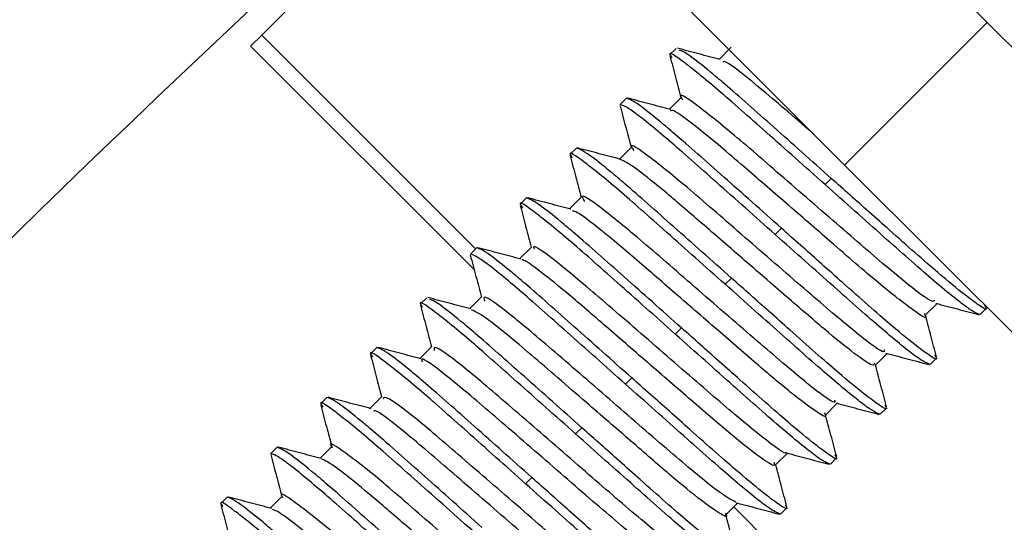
# Model space of a CAD drawing. Header units: millimetres. Extents: x 0 to 594, y 0 to 420.
# Tile 45 of 60: x 362.5 to 365.76, y 302.09 to 303.76. Entities that reach past the tile are written whole.
import ezdxf

# ---------------------------------------------------------------- set-up
doc = ezdxf.new("R2010")
doc.units = ezdxf.units.MM
doc.linetypes.add('CENTERX2', pattern=[20.32, 12.7, -2.54, 2.54, -2.54])
doc.layers.add('SLD-0', color=7, linetype='Continuous')
doc.styles.add('SLDTEXTSTYLE0', font='TXT', dxfattribs={"width": 0.75})
doc.dimstyles.new('SLDDIMSTYLE2', dxfattribs={"dimtxt": 3.5, "dimasz": 3.2, "dimexe": 0, "dimexo": 0.0625, "dimgap": 0.875, "dimtad": 1, "dimdec": 1, "dimlfac": 3, "dimrnd": 1e-09, "dimzin": 12, "dimdsep": 46, "dimtxsty": 'SLDTEXTSTYLE0', "dimsah": 1, "dimcen": 0.09, "dimadec": 0, "dimazin": 3, "dimtfac": 1, "dimtdec": 1, "dimtofl": 0, "dimtmove": 0, "dimatfit": 3, "dimfxl": 1, "dimfrac": 2, "dimtolj": 1, "dimtzin": 12, "dimarcsym": 0})

# ---------------------------------------------------------------- blocks, each defined once
blk = doc.blocks.new('_D_6')
at = {"layer": 'SLD-0', "color": 7, "transparency": 16777216}
for p, q in [((393.0035, 331.2437), (321.5046, 331.2437)), ((322.5046, 210.5237), (322.5046, 331.2437)), ((310.6812, 276.7025), (310.6812, 277.7689)), ((310.6812, 277.7689), (316.2374, 277.7689)), ((316.2374, 277.7689), (316.2374, 276.7025)), ((310.6812, 265.065), (310.6812, 263.9985)), ((316.2374, 263.9985), (316.2374, 265.065)), ((310.6812, 263.9985), (316.2374, 263.9985)), ((393.0035, 210.5237), (321.5046, 210.5237))]:
    blk.add_line(p, q, dxfattribs=at)
for points in [[(322.5046, 331.2437), (321.9546, 328.0437), (323.0546, 328.0437)], [(322.5046, 210.5237), (323.0546, 213.7237), (321.9546, 213.7237)]]:
    blk.add_solid(points, dxfattribs=at)
at = {"layer": 'SLD-0', "color": 7, "transparency": 16777216, "char_height": 3.5, "attachment_point": 1, "rotation": 90, "style": 'SLDTEXTSTYLE0'}
for s, insert in [('362.2', (317.9929, 267.7042)), ('14.26', (311.7257, 265.065)), ('%%c', (317.9929, 262.4257))]:
    blk.add_mtext(s, dxfattribs=dict(at, insert=insert))

msp = doc.modelspace()

# ---------------------------------------------------------------- linework, layer by layer
at = {"color": 7, "linetype": 'Continuous', "lineweight": 25}
for p, q in [((364.5239, 304.9251), (365.7024, 303.7465)), ((363.3037, 303.7048), (364.0525, 304.4537)), ((365.231, 303.2751), (364.0525, 304.4537)), ((365.7024, 303.7465), (365.231, 303.2751)), ((365.2311, 303.2751), (365.7025, 303.7465)), ((365.7024, 303.7465), (365.7025, 303.7465)), ((365.7025, 303.7465), (366.8809, 302.568)), ((363.2668, 303.668), (363.3037, 303.7048)), ((363.3037, 303.7048), (364.0108, 302.9977)), ((363.2668, 303.668), (364.0059, 302.9289)), ((364.6742, 303.6611), (364.6535, 303.6405)), ((364.8563, 303.6646), (364.8164, 303.6247)), ((364.5092, 303.4961), (364.4886, 303.4755)), ((364.6913, 303.4996), (364.6514, 303.4597)), ((364.5263, 303.3346), (364.4864, 303.2947)), ((364.3442, 303.3311), (364.3236, 303.3105)), ((365.231, 303.2751), (365.2311, 303.2751)), ((366.4095, 302.0966), (365.2311, 303.2751)), ((365.1662, 303.2103), (365.1868, 303.2309)), ((364.1792, 303.1661), (364.1586, 303.1455)), ((364.3613, 303.1696), (364.3214, 303.1297)), ((365.0012, 303.0453), (365.0218, 303.066)), ((364.0142, 303.0011), (363.9936, 302.9805)), ((364.1963, 303.0046), (364.1564, 302.9647)), ((364.8362, 302.8803), (364.8568, 302.901)), ((363.8492, 302.8361), (363.8286, 302.8155)), ((364.0313, 302.8396), (363.9914, 302.7998)), ((365.4967, 302.7767), (365.5366, 302.8166)), ((365.6789, 302.7802), (365.6995, 302.8008)), ((364.6712, 302.7153), (364.6919, 302.736)), ((363.6842, 302.6712), (363.6636, 302.6505)), ((363.8663, 302.6747), (363.8264, 302.6348)), ((365.3318, 302.6117), (365.3716, 302.6516)), ((365.5139, 302.6152), (365.5345, 302.6358)), ((364.5062, 302.5504), (364.5269, 302.571)), ((363.5192, 302.5062), (363.4986, 302.4855)), ((363.7013, 302.5097), (363.6615, 302.4698)), ((365.1668, 302.4467), (365.2067, 302.4866)), ((365.3489, 302.4502), (365.3695, 302.4708)), ((364.3412, 302.3854), (364.3619, 302.406)), ((363.3542, 302.3412), (363.3336, 302.3205)), ((363.5364, 302.3447), (363.4965, 302.3048)), ((365.0018, 302.2817), (365.0417, 302.3216)), ((365.1839, 302.2852), (365.2045, 302.3058)), ((364.1763, 302.2204), (364.1969, 302.241)), ((363.1892, 302.1762), (363.1686, 302.1556)), ((363.3714, 302.1797), (363.3315, 302.1398)), ((364.8368, 302.1167), (364.8767, 302.1566)), ((364.8643, 302.1442), (365.8964, 301.1121)), ((365.0189, 302.1202), (365.0395, 302.1408))]:
    msp.add_line(p, q, dxfattribs=at)
for centre, radius, start, end in [((394.0036, 270.8837), 58.7667, 92.55717, 174.912971), ((394.0036, 270.8837), 58.5, 92.55717, 175.007611), ((394.0036, 270.8837), 58.3429, 92.55717, 175.063815), ((394.0036, 270.8837), 53.3319, 90.77965, 177.08672), ((394.0036, 270.8837), 53.2914, 94.09193, 175.90807), ((394.0036, 270.8837), 58.3333, 118.931939, 151.068061), ((394.0036, 270.8837), 58, 118.954572, 151.045428), ((394.0035, 270.8837), 52.3228, 115.44798, 154.55202), ((394.0035, 270.8837), 51.8228, 115.44798, 154.55202), ((394.0036, 270.8837), 52.7398, 121.89318, 148.10683), ((394.0036, 270.8837), 52.653, 121.8985, 148.10151), ((394.0035, 270.8837), 48.9551, 117.97409, 152.02591), ((394.0035, 270.8837), 47.9557, 117.97409, 152.02591), ((394.0035, 270.8837), 46.3614, 121.5704, 148.4296), ((394.0035, 270.8837), 45.0289, 121.5704, 139.05655)]:
    msp.add_arc(centre, radius, start, end, dxfattribs=at)
for points, knots in [([(364.8198, 303.6238), (364.7961, 303.6301), (364.7488, 303.6426), (364.7016, 303.6552), (364.6779, 303.6615)], [0, 0, 0, 0, 0.499801, 1, 1, 1, 1]), ([(365.1662, 303.2103), (365.1003, 303.2689), (364.9707, 303.3843), (364.803, 303.5334), (364.6917, 303.6222), (364.6442, 303.655), (364.657, 303.6339), (364.6594, 303.6299)], [0, 0, 0, 0, 0.238757, 0.470068, 0.710916, 0.945596, 1, 1, 1, 1]), ([(364.6532, 303.6365), (364.6595, 303.6128), (364.6718, 303.5668), (364.684, 303.5207), (364.6899, 303.4983)], [0, 0, 0, 0, 0.513081, 1, 1, 1, 1]), ([(365.1868, 303.2309), (365.122, 303.2887), (364.9923, 303.4042), (364.8612, 303.5204), (364.7733, 303.5946), (364.7077, 303.6466), (364.6925, 303.6524), (364.6842, 303.6555)], [0, 0, 0, 0, 0.262725, 0.525403, 0.620519, 0.79583, 1, 1, 1, 1]), ([(365.1287, 303.3775), (365.1238, 303.3817), (365.0521, 303.4438), (364.9352, 303.5448), (364.8321, 303.6251), (364.8301, 303.6161), (364.8297, 303.6141)], [0, 0, 0, 0, 0.030283, 0.4444325, 0.8735526, 1, 1, 1, 1]), ([(361.3612, 296.0014), (362.7667, 297.405), (365.2766, 299.9116), (367.783, 302.4216), (368.8859, 303.526)], [0, 0, 0, 0, 0.559999, 1, 1, 1, 1]), ([(365.0218, 303.066), (364.957, 303.1237), (364.8273, 303.2392), (364.6963, 303.3553), (364.6081, 303.4297), (364.5361, 303.4867), (364.5193, 303.4926), (364.5092, 303.4961)], [0, 0, 0, 0, 0.248291, 0.496537, 0.586427, 0.752107, 1, 1, 1, 1]), ([(364.656, 303.4585), (364.6323, 303.4648), (364.5851, 303.4773), (364.5378, 303.4899), (364.5141, 303.4962)], [0, 0, 0, 0, 0.499802, 1, 1, 1, 1]), ([(365.5283, 302.8275), (365.5262, 302.8246), (365.5207, 302.8171), (365.4133, 302.9), (365.243, 303.0478), (365.0419, 303.2213), (364.8558, 303.3845), (364.7309, 303.4824), (364.6782, 303.5183), (364.6935, 303.4936), (364.6951, 303.491)], [0, 0, 0, 0, 0.093779, 0.244406, 0.38953, 0.54001, 0.685662, 0.835391, 0.982273, 1, 1, 1, 1]), ([(364.4882, 303.4717), (364.4945, 303.448), (364.5067, 303.4019), (364.519, 303.3557), (364.5249, 303.3333)], [0, 0, 0, 0, 0.513099, 1, 1, 1, 1]), ([(365.0012, 303.0453), (364.9352, 303.1041), (364.8052, 303.2198), (364.6398, 303.3666), (364.5197, 303.4643), (364.4988, 303.4718), (364.4886, 303.4755)], [0, 0, 0, 0, 0.252493, 0.497113, 0.751818, 1, 1, 1, 1]), ([(365.4943, 302.784), (365.4954, 302.7822), (365.5102, 302.7585), (365.4637, 302.7897), (365.3527, 302.8746), (365.1964, 303.0113), (365.0376, 303.1484), (364.8828, 303.2829), (364.7452, 303.4001), (364.6627, 303.4607), (364.657, 303.4552), (364.6551, 303.4534)], [0, 0, 0, 0, 0.012045, 0.15415, 0.294926, 0.430675, 0.54192, 0.651457, 0.788071, 0.929095, 1, 1, 1, 1]), ([(365.3625, 302.6634), (365.3623, 302.6595), (365.3617, 302.6481), (365.265, 302.7214), (365.1012, 302.8625), (364.9009, 303.0356), (364.7109, 303.202), (364.5767, 303.3101), (364.5162, 303.3519), (364.5305, 303.3272), (364.5333, 303.3225)], [0, 0, 0, 0, 0.075759, 0.226268, 0.371557, 0.521529, 0.667798, 0.816642, 0.964548, 1, 1, 1, 1]), ([(364.8362, 302.8803), (364.7704, 302.9389), (364.6407, 303.0543), (364.473, 303.2034), (364.3616, 303.2923), (364.3141, 303.325), (364.3272, 303.3036), (364.3297, 303.2994)], [0, 0, 0, 0, 0.238095, 0.468765, 0.708945, 0.942974, 1, 1, 1, 1]), ([(364.3233, 303.3062), (364.3296, 303.2825), (364.3418, 303.2366), (364.354, 303.1906), (364.36, 303.1683)], [0, 0, 0, 0, 0.514602, 1, 1, 1, 1]), ([(364.8568, 302.901), (364.792, 302.9587), (364.6623, 303.0742), (364.5313, 303.1903), (364.4431, 303.2647), (364.3711, 303.3217), (364.3543, 303.3276), (364.3442, 303.3311)], [0, 0, 0, 0, 0.248291, 0.496537, 0.586427, 0.752107, 1, 1, 1, 1]), ([(364.4901, 303.2938), (364.4664, 303.3), (364.4191, 303.3126), (364.3718, 303.3252), (364.3481, 303.3315)], [0, 0, 0, 0, 0.4997666, 1, 1, 1, 1]), ([(365.3293, 302.6196), (365.329, 302.6151), (365.3283, 302.6052), (365.2692, 302.6457), (365.1694, 302.726), (365.0391, 302.8396), (364.8922, 302.9665), (364.7471, 303.0922), (364.6232, 303.1993), (364.5276, 303.2747), (364.5025, 303.2873), (364.4901, 303.2936)], [0, 0, 0, 0, 0.092683, 0.206528, 0.321144, 0.431722, 0.546881, 0.661227, 0.771902, 0.887232, 1, 1, 1, 1]), ([(365.6789, 302.7802), (365.6686, 302.7839), (365.6478, 302.7914), (365.5276, 302.8891), (365.3622, 303.0359), (365.2322, 303.1516), (365.1662, 303.2103)], [0, 0, 0, 0, 0.248182, 0.502887, 0.747507, 1, 1, 1, 1]), ([(365.6926, 302.8131), (365.6956, 302.8083), (365.7064, 302.7909), (365.68, 302.807), (365.6278, 302.8451), (365.5331, 302.9231), (365.4177, 303.0255), (365.2949, 303.1348), (365.2288, 303.1936), (365.1868, 303.2309)], [0, 0, 0, 0, 0.06289, 0.227995, 0.36365, 0.534435, 0.763002, 0.849284, 1, 1, 1, 1]), ([(365.198, 302.498), (365.1989, 302.494), (365.2022, 302.4795), (365.1156, 302.544), (364.9589, 302.6775), (364.76, 302.8499), (364.5666, 303.0188), (364.4238, 303.1365), (364.3543, 303.1852), (364.3671, 303.1612), (364.3706, 303.1547)], [0, 0, 0, 0, 0.057226, 0.207119, 0.352625, 0.501602, 0.648525, 0.796009, 0.944583, 1, 1, 1, 1]), ([(364.6712, 302.7153), (364.6054, 302.774), (364.4757, 302.8894), (364.3081, 303.0384), (364.1965, 303.1275), (364.149, 303.16), (364.1625, 303.1379), (364.1654, 303.1332)], [0, 0, 0, 0, 0.236555, 0.465734, 0.704361, 0.936878, 1, 1, 1, 1]), ([(364.1586, 303.1404), (364.1649, 303.1168), (364.177, 303.0711), (364.1891, 303.0254), (364.195, 303.0033)], [0, 0, 0, 0, 0.51718, 1, 1, 1, 1]), ([(364.6919, 302.736), (364.627, 302.7937), (364.4973, 302.9092), (364.3664, 303.0253), (364.2781, 303.0997), (364.2061, 303.1567), (364.1893, 303.1626), (364.1792, 303.1661)], [0, 0, 0, 0, 0.2482912, 0.496537, 0.5864274, 0.7521068, 1, 1, 1, 1]), ([(364.3255, 303.1287), (364.3019, 303.1349), (364.2547, 303.1474), (364.2074, 303.16), (364.1838, 303.1663)], [0, 0, 0, 0, 0.499843, 1, 1, 1, 1]), ([(365.1635, 302.4554), (365.165, 302.4526), (365.1741, 302.4362), (365.1448, 302.4529), (365.0721, 302.5052), (364.9576, 302.6015), (364.8196, 302.7218), (364.671, 302.85), (364.5318, 302.9713), (364.4192, 303.0659), (364.3466, 303.1208), (364.335, 303.1227), (364.3307, 303.1234)], [0, 0, 0, 0, 0.022582, 0.134373, 0.25027, 0.363026, 0.475191, 0.591109, 0.703436, 0.816024, 0.931932, 1, 1, 1, 1]), ([(365.5139, 302.6152), (365.5036, 302.6189), (365.4828, 302.6264), (365.3626, 302.7241), (365.1972, 302.8709), (365.0672, 302.9866), (365.0012, 303.0453)], [0, 0, 0, 0, 0.248182, 0.502887, 0.747507, 1, 1, 1, 1]), ([(365.5285, 302.6465), (365.5311, 302.6424), (365.5412, 302.6258), (365.5149, 302.6421), (365.4628, 302.68), (365.3681, 302.7581), (365.2527, 302.8605), (365.1299, 302.9698), (365.0638, 303.0286), (365.0218, 303.066)], [0, 0, 0, 0, 0.055123, 0.221597, 0.358376, 0.530577, 0.761038, 0.848034, 1, 1, 1, 1]), ([(365.0362, 302.3244), (365.0363, 302.3239), (365.0393, 302.3124), (364.9631, 302.3698), (364.8165, 302.4926), (364.619, 302.6644), (364.4225, 302.8353), (364.2736, 302.9602), (364.1967, 303.0166), (364.2032, 302.9997), (364.2046, 302.9962)], [0, 0, 0, 0, 0.0074178, 0.1673594, 0.3240483, 0.4826097, 0.6411226, 0.7978583, 0.9577689, 1, 1, 1, 1]), ([(363.9932, 302.9768), (363.9995, 302.9532), (364.0118, 302.907), (364.024, 302.8608), (364.03, 302.8383)], [0, 0, 0, 0, 0.512307, 1, 1, 1, 1]), ([(364.5062, 302.5504), (364.4402, 302.6091), (364.3102, 302.7248), (364.1449, 302.8716), (364.0247, 302.9693), (364.0039, 302.9768), (363.9936, 302.9805)], [0, 0, 0, 0, 0.252493, 0.497113, 0.751818, 1, 1, 1, 1]), ([(364.5269, 302.571), (364.462, 302.6287), (364.3323, 302.7442), (364.2014, 302.8604), (364.1132, 302.9347), (364.0411, 302.9917), (364.0243, 302.9976), (364.0142, 303.0011)], [0, 0, 0, 0, 0.248291, 0.496537, 0.586427, 0.752107, 1, 1, 1, 1]), ([(364.1604, 302.9637), (364.1367, 302.97), (364.0894, 302.9825), (364.0421, 302.9951), (364.0185, 303.0014)], [0, 0, 0, 0, 0.499796, 1, 1, 1, 1]), ([(364.9967, 302.292), (364.9984, 302.287), (365.0033, 302.273), (364.9576, 302.3024), (364.8674, 302.3725), (364.7429, 302.4801), (364.5984, 302.6053), (364.4514, 302.7323), (364.3199, 302.847), (364.2211, 302.9264), (364.1676, 302.9649), (364.1647, 302.9606), (364.1642, 302.9599)], [0, 0, 0, 0, 0.062578, 0.176991, 0.29288, 0.404087, 0.518812, 0.634541, 0.745629, 0.860636, 0.976176, 1, 1, 1, 1]), ([(365.3489, 302.4502), (365.3386, 302.4539), (365.3178, 302.4614), (365.1976, 302.5591), (365.0322, 302.7059), (364.9022, 302.8216), (364.8362, 302.8803)], [0, 0, 0, 0, 0.248182, 0.502887, 0.747507, 1, 1, 1, 1]), ([(365.3636, 302.4814), (365.3661, 302.4773), (365.3762, 302.4608), (365.3499, 302.4771), (365.2978, 302.515), (365.2031, 302.5931), (365.0878, 302.6955), (364.9649, 302.8048), (364.8988, 302.8636), (364.8568, 302.901)], [0, 0, 0, 0, 0.054621, 0.221183, 0.358035, 0.530327, 0.760911, 0.847954, 1, 1, 1, 1]), ([(364.3412, 302.3854), (364.2754, 302.444), (364.1457, 302.5594), (363.978, 302.7084), (363.8667, 302.7972), (363.8192, 302.8301), (363.832, 302.8089), (363.8345, 302.805)], [0, 0, 0, 0, 0.2387435, 0.4700425, 0.7108771, 0.9455442, 1, 1, 1, 1]), ([(363.9948, 302.7989), (363.9712, 302.8051), (363.9238, 302.8177), (363.8765, 302.8302), (363.8529, 302.8365)], [0, 0, 0, 0, 0.499788, 1, 1, 1, 1]), ([(364.3619, 302.406), (364.297, 302.4637), (364.1674, 302.5792), (364.0363, 302.6954), (363.9483, 302.7696), (363.8827, 302.8217), (363.8674, 302.8275), (363.8592, 302.8306)], [0, 0, 0, 0, 0.262548, 0.525049, 0.620101, 0.795294, 1, 1, 1, 1]), ([(364.8718, 302.1593), (364.8549, 302.168), (364.8204, 302.1857), (364.6697, 302.3117), (364.4788, 302.4781), (364.2796, 302.6508), (364.122, 302.7851), (364.0325, 302.8508), (364.0384, 302.832), (364.0406, 302.825)], [0, 0, 0, 0, 0.146142, 0.298265, 0.4499137, 0.6035936, 0.7537598, 0.9084022, 1, 1, 1, 1]), ([(365.5328, 302.8176), (365.5565, 302.8113), (365.6038, 302.7987), (365.6512, 302.7862), (365.6748, 302.7799)], [0, 0, 0, 0, 0.499768, 1, 1, 1, 1]), ([(363.8283, 302.8115), (363.8346, 302.7879), (363.8468, 302.7418), (363.859, 302.6957), (363.865, 302.6733)], [0, 0, 0, 0, 0.513906, 1, 1, 1, 1]), ([(364.8369, 302.1226), (364.8369, 302.1226), (364.8469, 302.1063), (364.8252, 302.1172), (364.7648, 302.1574), (364.6577, 302.2454), (364.5249, 302.3613), (364.3611, 302.5026), (364.1885, 302.6534), (364.0433, 302.7738), (364.0119, 302.7889), (363.9968, 302.7962)], [0, 0, 0, 0, 0.000334, 0.110216, 0.224724, 0.337887, 0.447929, 0.562572, 0.710931, 0.860825, 1, 1, 1, 1]), ([(365.5348, 302.6399), (365.5285, 302.6636), (365.5162, 302.7096), (365.504, 302.7556), (365.4981, 302.778)], [0, 0, 0, 0, 0.5142009, 1, 1, 1, 1]), ([(365.1839, 302.2852), (365.1736, 302.2889), (365.1528, 302.2964), (365.0326, 302.3941), (364.8672, 302.5409), (364.7372, 302.6566), (364.6712, 302.7153)], [0, 0, 0, 0, 0.248182, 0.502887, 0.747507, 1, 1, 1, 1]), ([(365.1981, 302.3173), (365.2009, 302.3129), (365.2113, 302.2959), (365.185, 302.3121), (365.1328, 302.3501), (365.0381, 302.4281), (364.9228, 302.5305), (364.7999, 302.6398), (364.7339, 302.6986), (364.6919, 302.736)], [0, 0, 0, 0, 0.058917, 0.224722, 0.360952, 0.532461, 0.761997, 0.848645, 1, 1, 1, 1]), ([(364.1763, 302.2204), (364.1104, 302.279), (363.9807, 302.3944), (363.8131, 302.5434), (363.7016, 302.6324), (363.6541, 302.665), (363.6674, 302.6433), (363.6701, 302.6388)], [0, 0, 0, 0, 0.237291, 0.467182, 0.706551, 0.93979, 1, 1, 1, 1]), ([(364.1969, 302.241), (364.132, 302.2988), (364.0024, 302.4143), (363.8714, 302.5304), (363.7832, 302.6047), (363.7111, 302.6617), (363.6943, 302.6676), (363.6842, 302.6712)], [0, 0, 0, 0, 0.248291, 0.496537, 0.586427, 0.752107, 1, 1, 1, 1]), ([(363.8311, 302.6335), (363.8075, 302.6398), (363.7602, 302.6523), (363.7129, 302.6649), (363.6893, 302.6712)], [0, 0, 0, 0, 0.499808, 1, 1, 1, 1]), ([(364.701, 301.9991), (364.6893, 302.0042), (364.6629, 302.0154), (364.5248, 302.1291), (364.338, 302.2922), (364.1371, 302.466), (363.9727, 302.6076), (363.8717, 302.6833), (363.8731, 302.6681), (363.8737, 302.6617)], [0, 0, 0, 0, 0.122989, 0.276479, 0.427395, 0.582067, 0.731952, 0.887193, 1, 1, 1, 1]), ([(365.3672, 302.6527), (365.3909, 302.6465), (365.4382, 302.6339), (365.4855, 302.6214), (365.5091, 302.6151)], [0, 0, 0, 0, 0.499799, 1, 1, 1, 1]), ([(363.6635, 302.6458), (363.6698, 302.6222), (363.682, 302.5763), (363.6941, 302.5305), (363.7, 302.5083)], [0, 0, 0, 0, 0.516103, 1, 1, 1, 1]), ([(364.662, 301.9672), (364.6653, 301.96), (364.6752, 301.9381), (364.5976, 301.9936), (364.4492, 302.1179), (364.255, 302.2869), (364.059, 302.4572), (363.9083, 302.5844), (363.828, 302.6436), (363.833, 302.628), (363.8342, 302.6243)], [0, 0, 0, 0, 0.072089, 0.220215, 0.365609, 0.512276, 0.659484, 0.80436, 0.952814, 1, 1, 1, 1]), ([(365.3698, 302.4748), (365.3635, 302.4985), (365.3513, 302.5445), (365.3391, 302.5906), (365.3331, 302.613)], [0, 0, 0, 0, 0.5132406, 1, 1, 1, 1]), ([(365.0339, 302.1509), (365.0363, 302.147), (365.0462, 302.1308), (365.0199, 302.1472), (364.9679, 302.185), (364.8731, 302.2631), (364.7578, 302.3655), (364.6349, 302.4749), (364.5689, 302.5336), (364.5269, 302.571)], [0, 0, 0, 0, 0.051852, 0.218902, 0.356155, 0.528952, 0.76021, 0.847508, 1, 1, 1, 1]), ([(365.0189, 302.1202), (365.0086, 302.1239), (364.9878, 302.1314), (364.8676, 302.2291), (364.7022, 302.3759), (364.5723, 302.4916), (364.5062, 302.5504)], [0, 0, 0, 0, 0.248182, 0.502887, 0.747507, 1, 1, 1, 1]), ([(364.0113, 302.0554), (363.9454, 302.114), (363.8157, 302.2294), (363.6481, 302.3784), (363.5366, 302.4674), (363.4891, 302.5001), (363.5024, 302.4782), (363.5052, 302.4738)], [0, 0, 0, 0, 0.2372396, 0.4670815, 0.7063989, 0.9395877, 1, 1, 1, 1]), ([(364.0319, 302.076), (363.967, 302.1338), (363.8374, 302.2493), (363.7064, 302.3654), (363.6182, 302.4398), (363.5461, 302.4968), (363.5293, 302.5026), (363.5192, 302.5062)], [0, 0, 0, 0, 0.248291, 0.496537, 0.586427, 0.752107, 1, 1, 1, 1]), ([(363.6652, 302.4688), (363.6416, 302.475), (363.5942, 302.4876), (363.5469, 302.5002), (363.5232, 302.5065)], [0, 0, 0, 0, 0.499769, 1, 1, 1, 1]), ([(364.5349, 301.8358), (364.5268, 301.8381), (364.5072, 301.8437), (364.3794, 301.9471), (364.1972, 302.1064), (363.9953, 302.2807), (363.8245, 302.429), (363.7112, 302.5156), (363.7069, 302.5049), (363.705, 302.5)], [0, 0, 0, 0, 0.107659, 0.260785, 0.409798, 0.563709, 0.71216, 0.866241, 1, 1, 1, 1]), ([(365.2025, 302.4877), (365.2261, 302.4814), (365.2733, 302.4689), (365.3206, 302.4563), (365.3442, 302.45)], [0, 0, 0, 0, 0.4998435, 1, 1, 1, 1]), ([(363.4985, 302.4808), (363.5048, 302.4572), (363.517, 302.4113), (363.5291, 302.3655), (363.535, 302.3433)], [0, 0, 0, 0, 0.515547, 1, 1, 1, 1]), ([(364.4996, 301.799), (364.5024, 301.7941), (364.5163, 301.7699), (364.4554, 301.812), (364.3216, 301.9199), (364.1333, 302.0848), (363.934, 302.257), (363.7721, 302.3965), (363.6783, 302.4687), (363.675, 302.4616), (363.6742, 302.46)], [0, 0, 0, 0, 0.038945, 0.19113, 0.344108, 0.494457, 0.648682, 0.797967, 0.952728, 1, 1, 1, 1]), ([(365.2047, 302.3104), (365.1984, 302.334), (365.1862, 302.3799), (365.174, 302.4258), (365.1681, 302.448)], [0, 0, 0, 0, 0.515546, 1, 1, 1, 1]), ([(364.8677, 301.988), (364.8707, 301.9833), (364.8814, 301.9659), (364.855, 301.982), (364.8028, 302.0201), (364.7081, 302.0981), (364.5928, 302.2005), (364.4699, 302.3099), (364.4039, 302.3686), (364.3619, 302.406)], [0, 0, 0, 0, 0.062339, 0.227541, 0.363276, 0.534161, 0.762863, 0.849195, 1, 1, 1, 1]), ([(364.3683, 301.6724), (364.3634, 301.6726), (364.3499, 301.6731), (364.2333, 301.7661), (364.056, 301.9208), (363.8545, 302.0944), (363.6746, 302.252), (363.5628, 302.336), (363.5195, 302.3643), (363.5362, 302.3392), (363.5363, 302.339)], [0, 0, 0, 0, 0.089132, 0.243219, 0.392162, 0.546641, 0.695489, 0.849738, 0.99922, 1, 1, 1, 1]), ([(364.8539, 301.9552), (364.8436, 301.9589), (364.8228, 301.9664), (364.7026, 302.0641), (364.5372, 302.2109), (364.4073, 302.3266), (364.3412, 302.3854)], [0, 0, 0, 0, 0.248182, 0.502887, 0.747507, 1, 1, 1, 1]), ([(363.8669, 301.911), (363.802, 301.9688), (363.6724, 302.0843), (363.5414, 302.2004), (363.4532, 302.2748), (363.3811, 302.3318), (363.3643, 302.3376), (363.3542, 302.3412)], [0, 0, 0, 0, 0.2482912, 0.496537, 0.5864274, 0.7521068, 1, 1, 1, 1]), ([(363.5002, 302.3038), (363.4766, 302.31), (363.4294, 302.3226), (363.3821, 302.3351), (363.3585, 302.3414)], [0, 0, 0, 0, 0.499836, 1, 1, 1, 1]), ([(363.3332, 302.3169), (363.3395, 302.2933), (363.3518, 302.2471), (363.364, 302.2009), (363.37, 302.1783)], [0, 0, 0, 0, 0.512324, 1, 1, 1, 1]), ([(363.8463, 301.8904), (363.7803, 301.9492), (363.6503, 302.0649), (363.4849, 302.2116), (363.3647, 302.3093), (363.3439, 302.3168), (363.3336, 302.3205)], [0, 0, 0, 0, 0.252493, 0.497113, 0.751818, 1, 1, 1, 1]), ([(364.3403, 301.6287), (364.3411, 301.6272), (364.3488, 301.6135), (364.3289, 301.6231), (364.2755, 301.6586), (364.1852, 301.7315), (364.0729, 301.8289), (363.9446, 301.94), (363.8134, 302.0534), (363.6935, 302.1579), (363.5947, 302.2403), (363.525, 302.293), (363.5093, 302.2988), (363.5023, 302.3013)], [0, 0, 0, 0, 0.011525, 0.109784, 0.212125, 0.313902, 0.411782, 0.51325, 0.615758, 0.714336, 0.814473, 0.917227, 1, 1, 1, 1]), ([(365.0383, 302.3225), (365.062, 302.3162), (365.1093, 302.3037), (365.1566, 302.2911), (365.1803, 302.2848)], [0, 0, 0, 0, 0.499779, 1, 1, 1, 1]), ([(365.0399, 302.1445), (365.0336, 302.1682), (365.0213, 302.2144), (365.0091, 302.2605), (365.0031, 302.283)], [0, 0, 0, 0, 0.512792, 1, 1, 1, 1]), ([(364.7035, 301.8217), (364.7061, 301.8175), (364.7163, 301.8009), (364.69, 301.8171), (364.6379, 301.8551), (364.5431, 301.9331), (364.4278, 302.0355), (364.3049, 302.1449), (364.2389, 302.2036), (364.1969, 302.241)], [0, 0, 0, 0, 0.055978, 0.2223, 0.358957, 0.531001, 0.761254, 0.848172, 1, 1, 1, 1]), ([(364.209, 301.5069), (364.206, 301.5046), (364.1985, 301.4987), (364.0871, 301.5853), (363.9146, 301.7353), (363.7133, 301.9088), (363.5286, 302.0708), (363.4075, 302.1647), (363.3572, 302.1989), (363.3724, 302.1748), (363.3733, 302.1733)], [0, 0, 0, 0, 0.100477, 0.251296, 0.396633, 0.547445, 0.693147, 0.843347, 0.990118, 1, 1, 1, 1]), ([(364.6889, 301.7902), (364.6786, 301.7939), (364.6578, 301.8014), (364.5376, 301.8991), (364.3723, 302.0459), (364.2423, 302.1616), (364.1763, 302.2204)], [0, 0, 0, 0, 0.248182, 0.502887, 0.747507, 1, 1, 1, 1]), ([(363.6813, 301.7254), (363.6154, 301.784), (363.4857, 301.8994), (363.3181, 302.0485), (363.2067, 302.1373), (363.1592, 302.1701), (363.1722, 302.1488), (363.1747, 302.1447)], [0, 0, 0, 0, 0.2383266, 0.4692216, 0.7096356, 0.9438929, 1, 1, 1, 1]), ([(363.7019, 301.746), (363.6371, 301.8038), (363.5074, 301.9193), (363.3764, 302.0354), (363.2882, 302.1098), (363.2161, 302.1668), (363.1993, 302.1727), (363.1892, 302.1762)], [0, 0, 0, 0, 0.248291, 0.496537, 0.586427, 0.752107, 1, 1, 1, 1]), ([(363.3355, 302.1387), (363.3119, 302.145), (363.2646, 302.1575), (363.2173, 302.1701), (363.1936, 302.1764)], [0, 0, 0, 0, 0.499802, 1, 1, 1, 1]), ([(363.1684, 302.1514), (363.1747, 302.1277), (363.1872, 302.0804), (363.1998, 302.033), (363.2061, 302.0094)], [0, 0, 0, 0, 0.500222, 1, 1, 1, 1]), ([(364.1739, 301.4646), (364.1753, 301.4619), (364.1821, 301.4484), (364.1572, 301.4617), (364.0967, 301.5042), (364.0018, 301.5821), (363.8862, 301.6828), (363.7563, 301.7952), (363.6262, 301.9076), (363.5093, 302.0095), (363.4152, 302.0867), (363.3544, 302.1317), (363.3435, 302.1339), (363.3394, 302.1347)], [0, 0, 0, 0, 0.025382, 0.124895, 0.22809, 0.329787, 0.428297, 0.530892, 0.6336, 0.732186, 0.833705, 0.936945, 1, 1, 1, 1]), ([(364.8727, 302.1576), (364.8964, 302.1514), (364.9437, 302.1388), (364.991, 302.1262), (365.0147, 302.1199)], [0, 0, 0, 0, 0.4997798, 1, 1, 1, 1]), ([(364.8746, 301.9808), (364.8683, 302.0045), (364.8561, 302.0502), (364.844, 302.0959), (364.8381, 302.118)], [0, 0, 0, 0, 0.51684, 1, 1, 1, 1])]:
    msp.add_open_spline(points, degree=3, knots=knots, dxfattribs=at)
at = {"layer": 'SLD-0', "color": 7, "linetype": 'CENTERX2', "lineweight": 18}
msp.add_circle((394.0035, 270.8837), 60.36, dxfattribs=at)

# ---------------------------------------------------------------- dimensions: what is measured, and where the dimension line sits
at = {"layer": 'SLD-0', "color": 7}
dim = msp.add_linear_dim(base=(322.5046, 331.2437), p1=(394.0035, 210.5237), p2=(394.0035, 331.2437), angle=90, text='%%c<>', dimstyle='SLDDIMSTYLE2', dxfattribs=at)
dim.commit()
dim.dimension.update_dxf_attribs({"geometry": '_D_6', "text_midpoint": (322.5046, 270.8837), "dimtype": 160})

doc.saveas('drawing.dxf')
